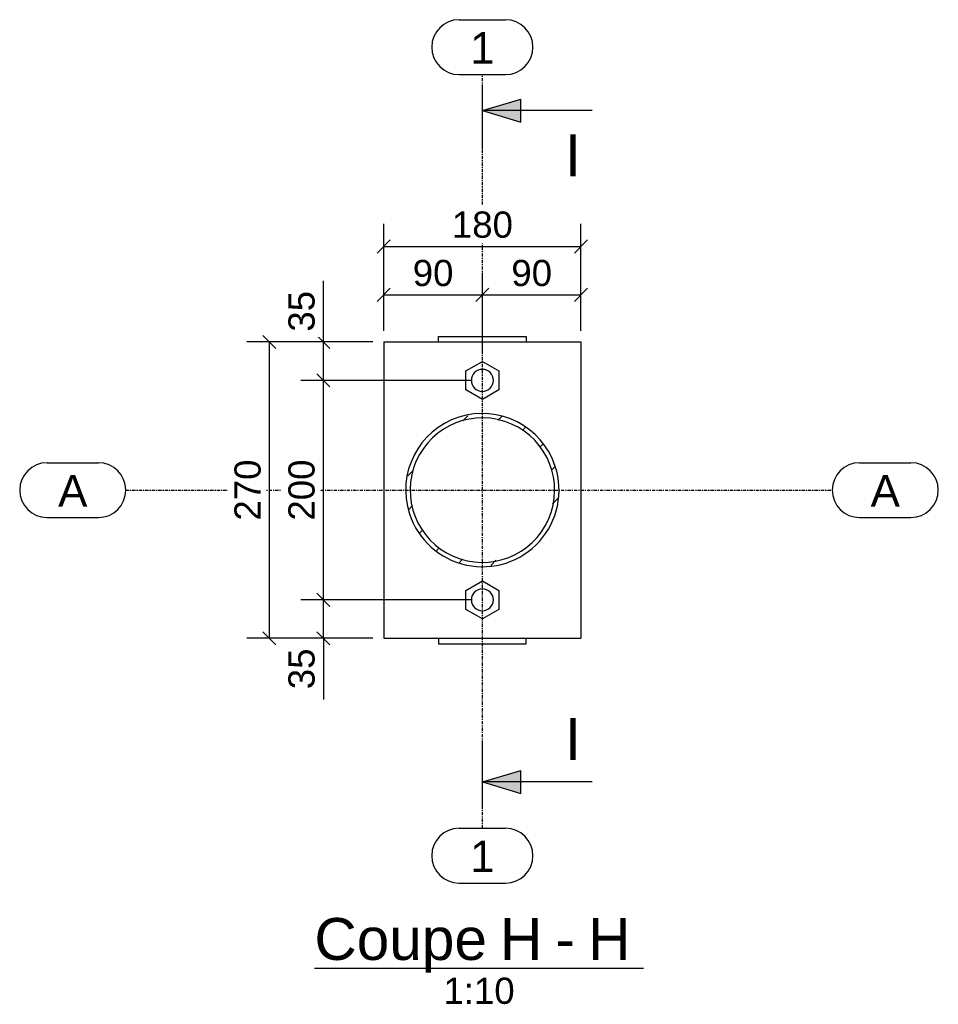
# Model space of a CAD drawing. Header units: millimetres. Extents: x 25 to 224619, y 20 to 11454.
# Tile 2 of 105: x 6857 to 7694, y 40 to 937. Entities that reach past the tile are written whole.
import ezdxf

# ---------------------------------------------------------------- set-up
doc = ezdxf.new("R2010")
doc.units = ezdxf.units.MM
doc.linetypes.add('DXK_LINE_DOT3', pattern=[5.9187, 2.979, -0.9799, 0.9799, -0.9799])
for name, color, linetype in [('ACIER_COUPE', 7, 'Continuous'), ('ACIER_HACHURES', 7, 'Continuous'), ('ACIER_VISIBLE', 7, 'Continuous'), ('COTATIONS', 7, 'Continuous'), ('MAILLAGE', 7, 'Continuous')]:
    doc.layers.add(name, color=color, linetype=linetype)
doc.styles.add('Arial', font='arial.ttf', dxfattribs={"height": 0.2})

# ---------------------------------------------------------------- blocks, each defined once
blk = doc.blocks.new('Unknown-1649644-23 - 34472')
at = {"color": 6, "linetype": 'Continuous'}
blk.add_line((7125.34, 72.5), (7425.25, 72.5), dxfattribs=at)
at = {"color": 0, "linetype": 'Continuous'}
for points in [[(7282.44, 80), (7282.44, 120), (7125.34, 120), (7125.34, 80)], [(7332.96, 80), (7332.96, 120), (7294.44, 120), (7294.44, 80)], [(7362.73, 80), (7362.73, 120), (7344.96, 120), (7344.96, 80)], [(7413.25, 80), (7413.25, 120), (7374.73, 120), (7374.73, 80)], [(7307.71, 40), (7307.71, 65), (7242.87, 65), (7242.87, 40)]]:
    blk.add_wipeout(points, dxfattribs=at)
at = {"color": 6, "linetype": 'Continuous', "style": 'Arial'}
for s, height, p in [('Coupe', 38.203, (7125.34, 80)), ('H', 38.2, (7294.44, 80)), ('H', 38.2, (7374.73, 80)), ('-', 38.2, (7344.96, 80)), ('1:10', 23.877, (7242.87, 40))]:
    blk.add_text(s, height=height, dxfattribs=at).set_placement(p)
blk = doc.blocks.new('GridLine-1649644-34500 - 34472')
at = {"layer": 'MAILLAGE', "color": 7, "linetype": 'Continuous'}
for p, q in [((7257.25, 936.78), (7299.48, 936.78)), ((7257.25, 886.78), (7299.48, 886.78)), ((7257.25, 200), (7299.48, 200)), ((7257.25, 150), (7299.48, 150))]:
    blk.add_line(p, q, dxfattribs=at)
at = {"layer": 'MAILLAGE', "color": 7, "linetype": 'DXK_LINE_DOT3'}
blk.add_line((7278.36, 200), (7278.36, 886.78), dxfattribs=at)
at = {"layer": 'MAILLAGE', "color": 7, "linetype": 'Continuous'}
for centre, start, end in [((7257.25, 911.78), 90, 270), ((7299.48, 911.78), 270, 90), ((7257.25, 175), 90, 270), ((7299.48, 175), 270, 90)]:
    blk.add_arc(centre, 25, start, end, dxfattribs=at)
at = {"layer": 'MAILLAGE', "color": 7, "linetype": 'Continuous', "style": 'Arial'}
for p in [(7267.25, 896.78), (7267.25, 160)]:
    blk.add_text('1', height=28.65, dxfattribs=at).set_placement(p)
blk = doc.blocks.new('GridLine-1649644-34501 - 34472')
at = {"layer": 'MAILLAGE', "color": 7, "linetype": 'Continuous'}
for p, q in [((6881.84, 533.13), (6928.5, 533.13)), ((7622.08, 533.13), (7668.75, 533.13)), ((6881.84, 483.13), (6928.5, 483.13)), ((7622.08, 483.13), (7668.75, 483.13))]:
    blk.add_line(p, q, dxfattribs=at)
at = {"layer": 'MAILLAGE', "color": 7, "linetype": 'DXK_LINE_DOT3'}
blk.add_line((6953.5, 508.13), (7597.08, 508.13), dxfattribs=at)
at = {"layer": 'MAILLAGE', "color": 7, "linetype": 'Continuous'}
for centre, start, end in [((6881.84, 508.13), 90, 270), ((6928.5, 508.13), 270, 90), ((7622.08, 508.13), 90, 270), ((7668.75, 508.13), 270, 90)]:
    blk.add_arc(centre, 25, start, end, dxfattribs=at)
at = {"layer": 'MAILLAGE', "color": 7, "linetype": 'Continuous', "style": 'Arial'}
for p in [(6891.84, 493.13), (7632.08, 493.13)]:
    blk.add_text('A', height=28.65, dxfattribs=at).set_placement(p)
blk = doc.blocks.new('Part-1649644-34478 - 34472')
at = {"layer": 'ACIER_HACHURES', "linetype": 'Continuous'}
h = blk.add_hatch(dxfattribs=at)
h.set_pattern_fill('', scale=7, style=0, pattern_type=0)
h.set_pattern_definition([(45, (7344.795, 529.71), (-15.7154, 15.7154), [])])
h.paths.add_polyline_path([(7348.21, 508.13), (7344.79, 529.71), (7334.87, 549.18), (7319.42, 564.63), (7299.95, 574.56), (7278.36, 577.98), (7256.78, 574.56), (7237.31, 564.63), (7221.85, 549.18), (7211.93, 529.71), (7208.51, 508.13), (7211.93, 486.54), (7221.85, 467.07), (7237.31, 451.62), (7256.78, 441.69), (7278.36, 438.28), (7299.95, 441.69), (7319.42, 451.62), (7334.87, 467.07), (7344.79, 486.54)])
h.paths.add_polyline_path([(7331.64, 469.42), (7317.07, 454.85), (7298.71, 445.5), (7278.36, 442.28), (7258.01, 445.5), (7239.66, 454.85), (7225.09, 469.42), (7215.74, 487.78), (7212.51, 508.13), (7215.74, 528.47), (7225.09, 546.83), (7239.66, 561.4), (7258.01, 570.75), (7278.36, 573.98), (7298.71, 570.75), (7317.07, 561.4), (7331.64, 546.83), (7340.99, 528.47), (7344.21, 508.13), (7340.99, 487.78)])
at = {"layer": 'ACIER_COUPE', "color": 136, "linetype": 'Continuous'}
for radius, start, end in [(69.85, 18, 198), (65.85, 342, 162), (69.85, 198, 18), (65.85, 162, 342)]:
    blk.add_arc((7278.36, 508.13), radius, start, end, dxfattribs=at)
blk = doc.blocks.new('Part-1649644-34484 - 34472')
at = {"layer": 'ACIER_VISIBLE', "color": 136, "linetype": 'Continuous'}
for p, q in [((7188.51, 643.13), (7188.51, 373.13)), ((7188.51, 643.13), (7368.21, 643.13)), ((7368.21, 643.13), (7368.21, 373.13)), ((7188.51, 373.13), (7368.21, 373.13))]:
    blk.add_line(p, q, dxfattribs=at)
blk = doc.blocks.new('Part-1649644-34487 - 34472')
at = {"color": 136, "linetype": 'Continuous'}
for start, end in [(90, 270), (270, 90)]:
    blk.add_arc((7278.36, 608.13), 10, start, end, dxfattribs=at)
blk = doc.blocks.new('Part-1649644-34488 - 34472')
at = {"layer": 'ACIER_VISIBLE', "color": 136, "linetype": 'Continuous'}
for p, q in [((7238.36, 643.13), (7238.36, 648.13)), ((7238.36, 648.13), (7318.36, 648.13)), ((7318.36, 648.13), (7318.36, 643.13))]:
    blk.add_line(p, q, dxfattribs=at)
blk = doc.blocks.new('Part-1649644-34492 - 34472')
at = {"layer": 'ACIER_VISIBLE', "color": 136, "linetype": 'Continuous'}
for p, q in [((7263.36, 616.79), (7278.36, 625.45)), ((7278.36, 625.45), (7293.36, 616.79)), ((7263.36, 599.46), (7263.36, 616.79)), ((7293.36, 616.79), (7293.36, 599.46)), ((7278.36, 590.8), (7263.36, 599.46)), ((7293.36, 599.46), (7278.36, 590.8))]:
    blk.add_line(p, q, dxfattribs=at)
blk = doc.blocks.new('Part-1649644-34493 - 34472')
at = {"color": 136, "linetype": 'Continuous'}
for start, end in [(90, 270), (270, 90)]:
    blk.add_arc((7278.36, 408.13), 10, start, end, dxfattribs=at)
blk = doc.blocks.new('Part-1649644-34494 - 34472')
at = {"layer": 'ACIER_VISIBLE', "color": 136, "linetype": 'Continuous'}
for p, q in [((7238.36, 373.13), (7238.36, 368.13)), ((7238.36, 368.13), (7318.36, 368.13)), ((7318.36, 368.13), (7318.36, 373.13))]:
    blk.add_line(p, q, dxfattribs=at)
blk = doc.blocks.new('Part-1649644-34498 - 34472')
at = {"layer": 'ACIER_VISIBLE', "color": 136, "linetype": 'Continuous'}
for p, q in [((7263.36, 416.79), (7278.36, 425.45)), ((7278.36, 425.45), (7293.36, 416.79)), ((7263.36, 399.46), (7263.36, 416.79)), ((7293.36, 416.79), (7293.36, 399.46)), ((7278.36, 390.8), (7263.36, 399.46)), ((7293.36, 399.46), (7278.36, 390.8))]:
    blk.add_line(p, q, dxfattribs=at)
blk = doc.blocks.new('StraightDimension-1649644-34620 - 34472')
at = {"layer": 'COTATIONS', "color": 7, "linetype": 'Continuous'}
for p, q in [((7188.51, 653.13), (7188.51, 706.53)), ((7278.36, 635.45), (7278.36, 706.53)), ((7194.51, 692.03), (7182.51, 680.03)), ((7272.36, 680.03), (7284.36, 692.03)), ((7188.51, 686.03), (7278.36, 686.03))]:
    blk.add_line(p, q, dxfattribs=at)
at = {"color": 0}
blk.add_wipeout([(7256.97, 689.03), (7256.97, 724.03), (7209.91, 724.03), (7209.91, 689.03)], dxfattribs=at).dxf.layer = 'COTATIONS'
at = {"layer": 'COTATIONS', "color": 7, "style": 'Arial'}
blk.add_text('90', height=23.877, dxfattribs=at).set_placement((7214.91, 694.03))
blk = doc.blocks.new('StraightDimension-1649644-34619 - 34472')
at = {"layer": 'COTATIONS', "color": 7, "linetype": 'Continuous'}
for p, q in [((7278.36, 635.45), (7278.36, 706.53)), ((7368.21, 653.13), (7368.21, 706.53)), ((7284.36, 692.03), (7272.36, 680.03)), ((7362.21, 680.03), (7374.21, 692.03)), ((7278.36, 686.03), (7368.21, 686.03))]:
    blk.add_line(p, q, dxfattribs=at)
at = {"color": 0}
blk.add_wipeout([(7346.82, 689.03), (7346.82, 724.03), (7299.76, 724.03), (7299.76, 689.03)], dxfattribs=at).dxf.layer = 'COTATIONS'
at = {"layer": 'COTATIONS', "color": 7, "style": 'Arial'}
blk.add_text('90', height=23.877, dxfattribs=at).set_placement((7304.76, 694.03))
blk = doc.blocks.new('StraightDimension-1649644-34652 - 34472')
at = {"layer": 'COTATIONS', "color": 7, "linetype": 'Continuous'}
for p, q in [((7127.51, 649.13), (7139.51, 637.13)), ((7178.51, 643.13), (7113.01, 643.13)), ((7133.51, 608.13), (7133.51, 643.13)), ((7139.51, 602.13), (7127.51, 614.13)), ((7268.36, 608.13), (7113.01, 608.13))]:
    blk.add_line(p, q, dxfattribs=at)
at = {"color": 0}
blk.add_wipeout([(7130.51, 694.56), (7095.51, 694.56), (7095.51, 647.5), (7130.51, 647.5)], dxfattribs=at).dxf.layer = 'COTATIONS'
at = {"layer": 'COTATIONS', "color": 7, "linetype": 'Continuous'}
blk.add_line((7133.51, 643.13), (7133.51, 698.94), dxfattribs=at)
blk.add_line((7133.51, 643.13), (7133.51, 698.94), dxfattribs=at)
at = {"layer": 'COTATIONS', "color": 7, "style": 'Arial'}
blk.add_text('35', height=23.877, rotation=90.00021, dxfattribs=at).set_placement((7125.51, 652.5))
blk = doc.blocks.new('StraightDimension-1649644-34653 - 34472')
at = {"layer": 'COTATIONS', "color": 7, "linetype": 'Continuous'}
for p, q in [((7139.51, 602.13), (7127.51, 614.13)), ((7268.36, 608.13), (7113.01, 608.13)), ((7133.51, 408.13), (7133.51, 608.13)), ((7127.51, 414.13), (7139.51, 402.13)), ((7268.36, 408.13), (7113.01, 408.13))]:
    blk.add_line(p, q, dxfattribs=at)
at = {"color": 0}
blk.add_wipeout([(7130.51, 540.92), (7095.51, 540.92), (7095.51, 475.33), (7130.51, 475.33)], dxfattribs=at).dxf.layer = 'COTATIONS'
at = {"layer": 'COTATIONS', "color": 7, "style": 'Arial'}
blk.add_text('200', height=23.877, rotation=90.00021, dxfattribs=at).set_placement((7125.51, 480.33))
blk = doc.blocks.new('StraightDimension-1649644-34654 - 34472')
at = {"layer": 'COTATIONS', "color": 7, "linetype": 'Continuous'}
for p, q in [((7127.51, 414.13), (7139.51, 402.13)), ((7268.36, 408.13), (7113.01, 408.13)), ((7133.51, 373.13), (7133.51, 408.13)), ((7139.51, 367.13), (7127.51, 379.13)), ((7178.51, 373.13), (7113.01, 373.13))]:
    blk.add_line(p, q, dxfattribs=at)
at = {"color": 0}
blk.add_wipeout([(7130.51, 368.75), (7095.51, 368.75), (7095.51, 321.69), (7130.51, 321.69)], dxfattribs=at).dxf.layer = 'COTATIONS'
at = {"layer": 'COTATIONS', "color": 7, "linetype": 'Continuous'}
blk.add_line((7133.51, 373.13), (7133.51, 317.31), dxfattribs=at)
blk.add_line((7133.51, 373.13), (7133.51, 317.31), dxfattribs=at)
at = {"layer": 'COTATIONS', "color": 7, "style": 'Arial'}
blk.add_text('35', height=23.877, rotation=90.00021, dxfattribs=at).set_placement((7125.51, 326.69))
blk = doc.blocks.new('StraightDimension-1649644-34754 - 34472')
at = {"layer": 'COTATIONS', "color": 7, "linetype": 'Continuous'}
for p, q in [((7090.34, 637.13), (7078.34, 649.13)), ((7178.51, 643.13), (7063.84, 643.13)), ((7084.34, 373.13), (7084.34, 643.13)), ((7078.34, 379.13), (7090.34, 367.13)), ((7178.51, 373.13), (7063.84, 373.13))]:
    blk.add_line(p, q, dxfattribs=at)
at = {"color": 0}
blk.add_wipeout([(7081.34, 540.92), (7046.34, 540.92), (7046.34, 475.33), (7081.34, 475.33)], dxfattribs=at).dxf.layer = 'COTATIONS'
at = {"layer": 'COTATIONS', "color": 7, "style": 'Arial'}
blk.add_text('270', height=23.877, rotation=90.00021, dxfattribs=at).set_placement((7076.34, 480.33))
blk = doc.blocks.new('StraightDimension-1649644-34766 - 34472')
at = {"layer": 'COTATIONS', "color": 7, "linetype": 'Continuous'}
for p, q in [((7188.51, 653.13), (7188.51, 750.63)), ((7368.21, 653.13), (7368.21, 750.63)), ((7194.51, 736.13), (7182.51, 724.13)), ((7362.21, 724.13), (7374.21, 736.13)), ((7188.51, 730.13), (7368.21, 730.13))]:
    blk.add_line(p, q, dxfattribs=at)
at = {"color": 0}
blk.add_wipeout([(7311.16, 733.13), (7311.16, 768.13), (7245.57, 768.13), (7245.57, 733.13)], dxfattribs=at).dxf.layer = 'COTATIONS'
at = {"layer": 'COTATIONS', "color": 7, "style": 'Arial'}
blk.add_text('180', height=23.877, dxfattribs=at).set_placement((7250.57, 738.13))
blk = doc.blocks.new('SectionMark-1649644-34546 - 34472')
at = {"linetype": 'Continuous'}
for points in [[(7313.36, 864.51), (7313.36, 843.51), (7278.36, 854.01)], [(7313.36, 252.73), (7313.36, 231.73), (7278.36, 242.23)]]:
    blk.add_hatch(color=6, dxfattribs=at).paths.add_polyline_path(points)
at = {"color": 6, "linetype": 'Continuous'}
for p, q in [((7278.36, 819.01), (7278.36, 876.76)), ((7278.36, 854.01), (7313.36, 864.51)), ((7313.36, 843.51), (7313.36, 864.51)), ((7378.36, 854.01), (7278.36, 854.01)), ((7278.36, 854.01), (7313.36, 843.51)), ((7378.36, 854.01), (7378.36, 854.01)), ((7278.36, 219.48), (7278.36, 277.23)), ((7278.36, 242.23), (7313.36, 252.73)), ((7313.36, 231.73), (7313.36, 252.73)), ((7378.36, 242.23), (7278.36, 242.23)), ((7278.36, 242.23), (7313.36, 231.73)), ((7378.36, 242.23), (7378.36, 242.23))]:
    blk.add_line(p, q, dxfattribs=at)
at = {"color": 0, "linetype": 'Continuous'}
for points in [[(7368.36, 794.01), (7368.36, 834.01), (7353.56, 834.01), (7353.56, 794.01)], [(7368.36, 262.23), (7368.36, 302.23), (7353.56, 302.23), (7353.56, 262.23)]]:
    blk.add_wipeout(points, dxfattribs=at)
at = {"color": 6, "linetype": 'Continuous', "style": 'Arial'}
for p in [(7353.56, 794.01), (7353.56, 262.23)]:
    blk.add_text('I', height=38.2, dxfattribs=at).set_placement(p)

msp = doc.modelspace()

# ---------------------------------------------------------------- block references
for name in ['GridLine-1649644-34500 - 34472', 'Part-1649644-34488 - 34472', 'Part-1649644-34484 - 34472', 'Part-1649644-34492 - 34472', 'Part-1649644-34487 - 34472', 'Part-1649644-34478 - 34472', 'GridLine-1649644-34501 - 34472', 'Part-1649644-34498 - 34472', 'Part-1649644-34493 - 34472', 'Part-1649644-34494 - 34472', 'Unknown-1649644-23 - 34472']:
    msp.add_blockref(name, (0, 0))

# ---------------------------------------------------------------- next in the draw order: block references
msp.add_blockref('StraightDimension-1649644-34620 - 34472', (0, 0))

# ---------------------------------------------------------------- next in the draw order: block references
msp.add_blockref('StraightDimension-1649644-34619 - 34472', (0, 0))

# ---------------------------------------------------------------- next in the draw order: block references
msp.add_blockref('StraightDimension-1649644-34652 - 34472', (0, 0))

# ---------------------------------------------------------------- next in the draw order: block references
msp.add_blockref('StraightDimension-1649644-34653 - 34472', (0, 0))

# ---------------------------------------------------------------- next in the draw order: block references
msp.add_blockref('StraightDimension-1649644-34654 - 34472', (0, 0))

# ---------------------------------------------------------------- next in the draw order: block references
msp.add_blockref('StraightDimension-1649644-34754 - 34472', (0, 0))

# ---------------------------------------------------------------- next in the draw order: block references
msp.add_blockref('StraightDimension-1649644-34766 - 34472', (0, 0))

# ---------------------------------------------------------------- next in the draw order: block references
msp.add_blockref('SectionMark-1649644-34546 - 34472', (0, 0))

doc.saveas('drawing.dxf')
